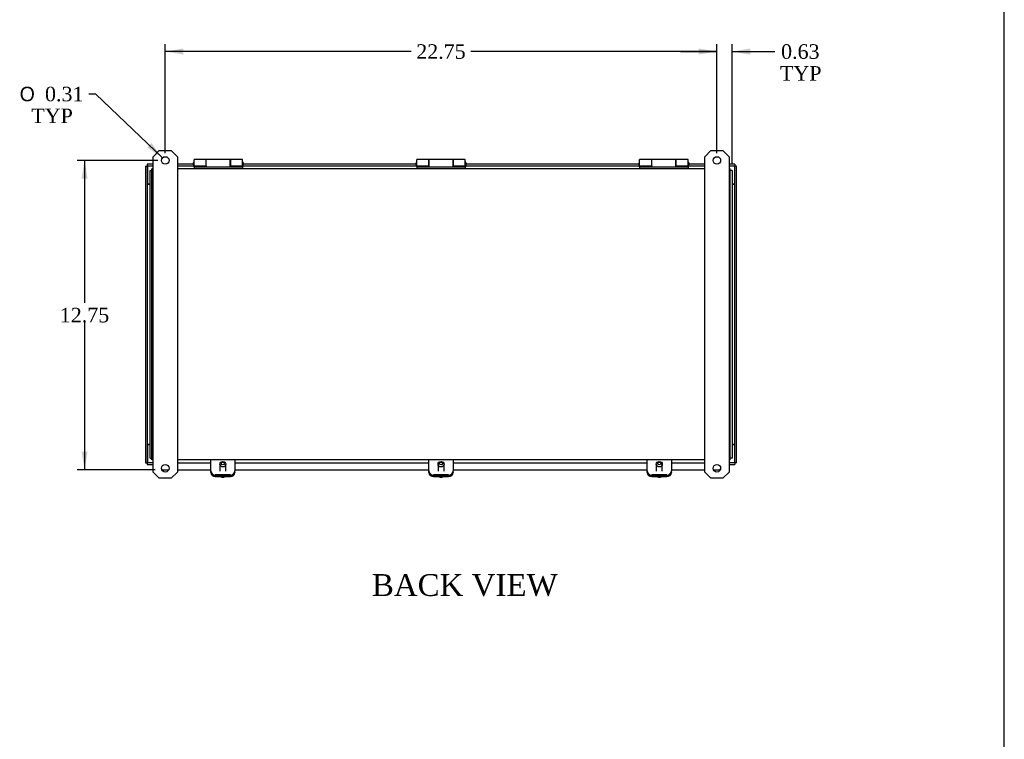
# Model space of a CAD drawing. Header units: inches. Extents: x 1 to 150, y -1 to 99.
# Tile 7 of 8: x 109 to 150, y 29 to 59. Entities that reach past the tile are written whole.
import ezdxf
from ezdxf.enums import TextEntityAlignment as Align

# ---------------------------------------------------------------- set-up
doc = ezdxf.new("R2010")
doc.units = ezdxf.units.IN
doc.header["$MEASUREMENT"] = 0
for name, color, linetype in [('COM40176', 7, 'Continuous'), ('COM40615', 7, 'Continuous'), ('COM48966-6', 7, 'Continuous'), ('COM49008-2', 7, 'Continuous'), ('COM52631', 7, 'Continuous'), ('COM71406-4', 7, 'Continuous'), ('Default', 7, 'Continuous'), ('GSK11095', 7, 'Continuous'), ('HNG11000', 7, 'Continuous'), ('SCS19419', 7, 'Continuous')]:
    doc.layers.add(name, color=color, linetype=linetype)
doc.styles.add('SEACAD_Solid_Edge_ANSI1_Symbols', font='txt')
doc.styles.add('SEACAD_Times_New_Roman', font='times.ttf')
doc.dimstyles.new('HAMMOND_(STH_-_120x80)', dxfattribs={"dimtxt": 0.6, "dimasz": 0.75, "dimexe": 0.3, "dimexo": 0.3, "dimgap": 0.15, "dimtad": 0, "dimtih": 1, "dimtoh": 1, "dimzin": 0, "dimdsep": 46, "dimtxsty": 'SEACAD_Times_New_Roman', "dimblk1": '_SE_FILLED', "dimblk2": '_SE_FILLED', "dimsah": 1, "dimcen": 0.3, "dimadec": 0, "dimazin": 0, "dimtfac": 0.8, "dimtofl": 0, "dimtmove": 0, "dimatfit": 3, "dimfxl": 1, "dimtolj": 1, "dimtzin": 0, "dimarcsym": 0})

# ---------------------------------------------------------------- blocks, each defined once
blk = doc.blocks.new('SE4')
at = {"layer": 'COM40176', "color": 7, "linetype": 'Continuous'}
for p, q in [((116.935, 39.931), (116.935, 39.955)), ((117.935, 39.955), (117.935, 39.931)), ((125.935, 39.931), (125.935, 39.955)), ((126.935, 39.955), (126.935, 39.931)), ((134.935, 39.931), (134.935, 39.955)), ((135.935, 39.955), (135.935, 39.931)), ((117.123, 39.784), (117.747, 39.784)), ((117.123, 39.76), (117.747, 39.76)), ((126.123, 39.784), (126.747, 39.784)), ((126.123, 39.76), (126.747, 39.76)), ((135.123, 39.784), (135.747, 39.784)), ((135.123, 39.76), (135.747, 39.76))]:
    blk.add_line(p, q, dxfattribs=at)
for centre, major_axis, start_param, end_param in [((117.123, 39.955), (-0.188, 0), 0, 1.570796), ((117.123, 39.931), (0.188, 0), 3.141593, 4.712389), ((117.747, 39.955), (-0.188, 0), 1.570796, 3.141593), ((117.747, 39.931), (0.188, 0), 4.712389, 6.283185), ((126.123, 39.955), (-0.188, 0), 0, 1.570796), ((126.123, 39.931), (0.188, 0), 3.141593, 4.712389), ((126.747, 39.955), (-0.188, 0), 1.570796, 3.141593), ((126.747, 39.931), (0.188, 0), 4.712389, 6.283185), ((135.123, 39.955), (-0.188, 0), 0, 1.570796), ((135.123, 39.931), (0.188, 0), 3.141593, 4.712389), ((135.747, 39.955), (-0.188, 0), 1.570796, 3.141593), ((135.747, 39.931), (0.188, 0), 4.712389, 6.283185)]:
    blk.add_ellipse(centre, major_axis=major_axis, ratio=0.906308, start_param=start_param, end_param=end_param, dxfattribs=at)
at = {"layer": 'COM40615', "color": 7, "linetype": 'Continuous'}
for p, q in [((114.81, 53.198), (114.56, 52.948)), ((114.81, 53.198), (115.31, 53.198)), ((115.56, 52.948), (115.31, 53.198)), ((137.56, 53.198), (137.31, 52.948)), ((137.56, 53.198), (138.06, 53.198)), ((138.31, 52.948), (138.06, 53.198)), ((114.56, 39.948), (114.56, 52.948)), ((115.56, 52.948), (115.56, 39.948)), ((137.31, 39.948), (137.31, 52.948)), ((138.31, 52.948), (138.31, 39.948)), ((114.56, 39.948), (114.81, 39.698)), ((115.31, 39.698), (115.56, 39.948)), ((137.31, 39.948), (137.56, 39.698)), ((138.06, 39.698), (138.31, 39.948)), ((115.31, 39.698), (114.81, 39.698)), ((138.06, 39.698), (137.56, 39.698))]:
    blk.add_line(p, q, dxfattribs=at)
for centre in [(115.06, 52.792), (137.81, 52.792), (115.06, 40.104), (137.81, 40.104)]:
    blk.add_circle(centre, 0.156, dxfattribs=at)
at = {"layer": 'COM48966-6', "color": 7, "linetype": 'Continuous'}
for p, q in [((114.507, 52.34), (114.507, 52.448)), ((114.56, 52.448), (114.507, 52.448)), ((137.31, 52.448), (115.56, 52.448)), ((138.363, 52.448), (138.31, 52.448)), ((138.363, 52.34), (138.363, 52.448)), ((114.507, 40.556), (114.507, 52.34)), ((138.363, 40.556), (138.363, 52.34)), ((114.507, 40.448), (114.507, 40.556)), ((114.56, 40.448), (114.507, 40.448)), ((137.31, 40.448), (115.56, 40.448)), ((138.363, 40.448), (138.31, 40.448)), ((138.363, 40.448), (138.363, 40.556))]:
    blk.add_line(p, q, dxfattribs=at)
at = {"layer": 'COM49008-2', "color": 7, "linetype": 'Continuous'}
for p, q in [((114.435, 40.52), (114.435, 52.376)), ((114.435, 52.376), (114.507, 52.376)), ((138.435, 52.376), (138.363, 52.376)), ((138.435, 52.376), (138.435, 40.52)), ((114.435, 40.52), (114.507, 40.52)), ((138.435, 40.52), (138.363, 40.52))]:
    blk.add_line(p, q, dxfattribs=at)
at = {"layer": 'COM52631', "color": 7, "linetype": 'Continuous'}
for p, q in [((116.935, 40.365), (116.935, 40.448)), ((116.935, 39.995), (116.935, 40.365)), ((117.935, 40.448), (117.935, 40.365)), ((117.935, 40.365), (117.935, 39.995)), ((125.935, 40.365), (125.935, 40.448)), ((125.935, 39.995), (125.935, 40.365)), ((126.935, 40.448), (126.935, 40.365)), ((126.935, 40.365), (126.935, 39.995)), ((134.935, 40.365), (134.935, 40.448)), ((134.935, 39.995), (134.935, 40.365)), ((135.935, 40.448), (135.935, 40.365)), ((135.935, 40.365), (135.935, 39.995)), ((116.935, 39.955), (116.935, 39.995)), ((117.747, 39.825), (117.123, 39.825)), ((117.935, 39.955), (117.935, 39.995)), ((125.935, 39.955), (125.935, 39.995)), ((126.747, 39.825), (126.123, 39.825)), ((126.935, 39.955), (126.935, 39.995)), ((134.935, 39.955), (134.935, 39.995)), ((135.747, 39.825), (135.123, 39.825)), ((135.935, 39.955), (135.935, 39.995)), ((117.747, 39.784), (117.123, 39.784)), ((126.747, 39.784), (126.123, 39.784)), ((135.747, 39.784), (135.123, 39.784))]:
    blk.add_line(p, q, dxfattribs=at)
for centre, start_param, end_param in [((117.123, 39.995), 3.141593, 4.712389), ((117.123, 39.955), 3.141593, 4.712389), ((117.747, 39.995), 4.712389, 6.283185), ((117.747, 39.955), 4.712389, 6.283185), ((126.123, 39.995), 3.141593, 4.712389), ((126.123, 39.955), 3.141593, 4.712389), ((126.747, 39.995), 4.712389, 6.283185), ((126.747, 39.955), 4.712389, 6.283185), ((135.123, 39.995), 3.141593, 4.712389), ((135.123, 39.955), 3.141593, 4.712389), ((135.747, 39.995), 4.712389, 6.283185), ((135.747, 39.955), 4.712389, 6.283185)]:
    blk.add_ellipse(centre, major_axis=(0.188, 0), ratio=0.906308, start_param=start_param, end_param=end_param, dxfattribs=at)
at = {"layer": 'COM71406-4', "color": 7, "linetype": 'Continuous'}
for p, q in [((114.248, 52.563), (114.248, 40.332)), ((114.248, 52.563), (114.32, 52.563)), ((114.32, 52.635), (114.32, 52.563)), ((114.56, 52.635), (114.32, 52.635)), ((114.32, 52.563), (114.321, 52.562)), ((114.32, 52.563), (114.32, 40.332)), ((114.32, 52.563), (114.321, 52.563)), ((114.56, 52.563), (114.32, 52.563)), ((116.218, 52.635), (115.56, 52.635)), ((116.218, 52.563), (115.56, 52.563)), ((116.223, 52.635), (116.218, 52.635)), ((116.218, 52.635), (116.218, 52.563)), ((116.218, 52.563), (116.248, 52.563)), ((118.248, 52.563), (118.278, 52.563)), ((118.278, 52.635), (118.273, 52.635)), ((118.278, 52.563), (118.278, 52.635)), ((125.405, 52.635), (118.278, 52.635)), ((125.405, 52.563), (118.278, 52.563)), ((125.41, 52.635), (125.405, 52.635)), ((125.405, 52.635), (125.405, 52.563)), ((125.405, 52.563), (125.435, 52.563)), ((127.435, 52.563), (127.465, 52.563)), ((127.465, 52.635), (127.46, 52.635)), ((127.465, 52.563), (127.465, 52.635)), ((134.593, 52.635), (127.465, 52.635)), ((134.593, 52.563), (127.465, 52.563)), ((134.598, 52.635), (134.593, 52.635)), ((134.593, 52.635), (134.593, 52.563)), ((134.593, 52.563), (134.623, 52.563)), ((136.623, 52.563), (136.653, 52.563)), ((136.653, 52.635), (136.648, 52.635)), ((137.31, 52.635), (136.653, 52.635)), ((136.653, 52.563), (136.653, 52.635)), ((137.31, 52.563), (136.653, 52.563)), ((138.55, 52.635), (138.31, 52.635)), ((138.55, 52.563), (138.31, 52.563)), ((138.55, 52.635), (138.55, 52.563)), ((138.623, 52.563), (138.551, 52.563)), ((138.551, 40.332), (138.551, 52.563)), ((138.623, 40.332), (138.623, 52.563)), ((114.248, 40.332), (114.32, 40.332)), ((114.32, 40.332), (114.321, 40.333)), ((114.32, 40.332), (114.321, 40.333)), ((114.56, 40.332), (114.32, 40.332)), ((114.32, 40.332), (114.32, 40.26)), ((114.32, 40.26), (114.56, 40.26)), ((115.56, 40.332), (116.935, 40.332)), ((117.935, 40.332), (125.935, 40.332)), ((126.935, 40.332), (134.935, 40.332)), ((135.935, 40.332), (137.31, 40.332)), ((138.55, 40.332), (138.31, 40.332)), ((138.31, 40.26), (138.55, 40.26)), ((138.55, 40.332), (138.55, 40.26)), ((138.623, 40.332), (138.551, 40.332)), ((114.95, 40.041), (114.905, 40.085)), ((114.95, 40.041), (115.203, 40.041)), ((115.56, 40.041), (116.935, 40.041)), ((117.935, 40.041), (125.935, 40.041)), ((126.935, 40.041), (134.935, 40.041)), ((135.935, 40.041), (137.31, 40.041)), ((137.667, 40.041), (137.921, 40.041)), ((137.965, 40.085), (137.921, 40.041))]:
    blk.add_line(p, q, dxfattribs=at)
at = {"layer": 'GSK11095', "color": 7, "linetype": 'Continuous'}
for p, q in [((114.321, 52.563), (114.321, 51.813)), ((138.551, 52.563), (138.55, 52.563)), ((138.551, 52.563), (138.551, 52.563)), ((138.551, 52.563), (138.551, 52.563)), ((114.32, 51.813), (114.435, 51.813)), ((114.435, 51.813), (114.321, 51.813)), ((114.321, 51.813), (114.321, 51.813)), ((138.551, 51.813), (138.435, 51.813)), ((138.435, 51.813), (138.551, 51.813)), ((138.551, 51.813), (138.551, 51.813)), ((114.32, 41.082), (114.435, 41.082)), ((114.435, 41.082), (114.321, 41.082)), ((114.321, 41.082), (114.321, 40.332)), ((114.321, 41.082), (114.321, 41.082)), ((138.551, 41.082), (138.435, 41.082)), ((138.435, 41.082), (138.551, 41.082)), ((138.551, 41.082), (138.551, 41.082)), ((138.551, 40.332), (138.55, 40.332)), ((138.551, 40.332), (138.551, 40.332)), ((138.551, 40.332), (138.551, 40.332))]:
    blk.add_line(p, q, dxfattribs=at)
at = {"layer": 'HNG11000', "color": 7, "linetype": 'Continuous'}
for p, q in [((116.248, 52.567), (116.248, 52.826)), ((116.748, 52.826), (116.248, 52.826)), ((116.748, 52.567), (116.748, 52.826)), ((116.753, 52.523), (116.753, 52.826)), ((117.743, 52.826), (116.753, 52.826)), ((117.743, 52.523), (117.743, 52.826)), ((117.748, 52.826), (117.748, 52.567)), ((118.248, 52.826), (117.748, 52.826)), ((118.248, 52.567), (118.248, 52.826)), ((125.435, 52.567), (125.435, 52.826)), ((125.935, 52.826), (125.435, 52.826)), ((125.935, 52.567), (125.935, 52.826)), ((125.94, 52.523), (125.94, 52.826)), ((126.93, 52.826), (125.94, 52.826)), ((126.93, 52.523), (126.93, 52.826)), ((126.935, 52.826), (126.935, 52.567)), ((127.435, 52.826), (126.935, 52.826)), ((127.435, 52.567), (127.435, 52.826)), ((134.623, 52.567), (134.623, 52.826)), ((135.123, 52.826), (134.623, 52.826)), ((135.123, 52.567), (135.123, 52.826)), ((135.128, 52.523), (135.128, 52.826)), ((136.118, 52.826), (135.128, 52.826)), ((136.118, 52.523), (136.118, 52.826)), ((136.123, 52.826), (136.123, 52.567)), ((136.623, 52.826), (136.123, 52.826)), ((136.623, 52.567), (136.623, 52.826)), ((116.223, 52.617), (116.223, 52.697)), ((116.248, 52.567), (116.248, 52.523)), ((116.248, 52.567), (116.748, 52.567)), ((116.248, 52.523), (116.248, 52.448)), ((116.248, 52.523), (118.248, 52.523)), ((116.273, 52.567), (116.753, 52.567)), ((116.753, 52.747), (116.748, 52.747)), ((116.748, 52.567), (116.748, 52.523)), ((116.748, 52.563), (116.753, 52.563)), ((117.748, 52.747), (117.743, 52.747)), ((117.743, 52.567), (118.223, 52.567)), ((117.748, 52.563), (117.743, 52.563)), ((117.748, 52.567), (118.248, 52.567)), ((117.748, 52.523), (117.748, 52.567)), ((118.248, 52.567), (118.248, 52.523)), ((118.248, 52.523), (118.248, 52.448)), ((118.273, 52.697), (118.273, 52.617)), ((125.41, 52.617), (125.41, 52.697)), ((125.435, 52.567), (125.435, 52.523)), ((125.435, 52.567), (125.935, 52.567)), ((125.435, 52.523), (125.435, 52.448)), ((125.435, 52.523), (127.435, 52.523)), ((125.46, 52.567), (125.94, 52.567)), ((125.94, 52.747), (125.935, 52.747)), ((125.935, 52.567), (125.935, 52.523)), ((125.935, 52.563), (125.94, 52.563)), ((126.935, 52.747), (126.93, 52.747)), ((126.93, 52.567), (127.41, 52.567)), ((126.935, 52.563), (126.93, 52.563)), ((126.935, 52.567), (127.435, 52.567)), ((126.935, 52.523), (126.935, 52.567)), ((127.435, 52.567), (127.435, 52.523)), ((127.435, 52.523), (127.435, 52.448)), ((127.46, 52.697), (127.46, 52.617)), ((134.598, 52.617), (134.598, 52.697)), ((134.623, 52.567), (134.623, 52.523)), ((134.623, 52.567), (135.123, 52.567)), ((134.623, 52.523), (134.623, 52.448)), ((134.623, 52.523), (136.623, 52.523)), ((134.648, 52.567), (135.128, 52.567)), ((135.128, 52.747), (135.123, 52.747)), ((135.123, 52.567), (135.123, 52.523)), ((135.123, 52.563), (135.128, 52.563)), ((136.123, 52.747), (136.118, 52.747)), ((136.118, 52.567), (136.598, 52.567)), ((136.123, 52.563), (136.118, 52.563)), ((136.123, 52.567), (136.623, 52.567)), ((136.123, 52.523), (136.123, 52.567)), ((136.623, 52.567), (136.623, 52.523)), ((136.623, 52.523), (136.623, 52.448)), ((136.648, 52.697), (136.648, 52.617))]:
    blk.add_line(p, q, dxfattribs=at)
for centre, start, end in [((116.273, 52.697), 120, 180), ((116.273, 52.617), 180, 240), ((116.273, 52.617), 265.0428, 270), ((118.223, 52.617), 270, 274.9572), ((118.223, 52.697), 0, 60), ((118.223, 52.617), 300, 0), ((125.46, 52.697), 120, 180), ((125.46, 52.617), 180, 240), ((125.46, 52.617), 265.0428, 270), ((127.41, 52.617), 270, 274.9572), ((127.41, 52.697), 0, 60), ((127.41, 52.617), 300, 0), ((134.648, 52.697), 120, 180), ((134.648, 52.617), 180, 240), ((134.648, 52.617), 265.0428, 270), ((136.598, 52.617), 270, 274.9572), ((136.598, 52.697), 0, 60), ((136.598, 52.617), 300, 0)]:
    blk.add_arc(centre, 0.05, start, end, dxfattribs=at)
at = {"layer": 'SCS19419', "color": 7, "linetype": 'Continuous'}
for p, q in [((117.312, 40.27), (117.312, 39.987)), ((117.558, 39.987), (117.558, 40.27)), ((126.312, 40.27), (126.312, 39.987)), ((126.558, 39.987), (126.558, 40.27)), ((135.312, 40.27), (135.312, 39.987)), ((135.558, 39.987), (135.558, 40.27))]:
    blk.add_line(p, q, dxfattribs=at)
for centre, radius, start, end in [((117.425, 39.966), 0.229, 244.5411, 263.3073), ((117.456, 39.808), 0.0719, 272.304, 280.3278), ((117.443, 39.967), 0.231, 275.9641, 295.5905), ((126.425, 39.966), 0.229, 244.5411, 263.3073), ((126.456, 39.808), 0.0719, 272.304, 280.3278), ((126.443, 39.967), 0.231, 275.9641, 295.5905), ((135.425, 39.966), 0.229, 244.5411, 263.3073), ((135.456, 39.808), 0.0719, 272.304, 280.3278), ((135.443, 39.967), 0.231, 275.9641, 295.5905)]:
    blk.add_arc(centre, radius, start, end, dxfattribs=at)
for centre, major_axis in [((117.435, 40.27), (-0.123, 0)), ((117.435, 40.296), (0.063, 0)), ((126.435, 40.27), (0.123, 0)), ((126.435, 40.296), (0.063, 0)), ((135.435, 40.27), (-0.123, 0)), ((135.435, 40.296), (0.063, 0))]:
    blk.add_ellipse(centre, major_axis=major_axis, ratio=0.906308, dxfattribs=at)
for centre, major_axis, start_param, end_param in [((117.435, 39.976), (-0.24, 0), 1.453195, 1.688397), ((117.435, 39.945), (0.231, 0), 4.597797, 4.814448), ((126.435, 39.976), (-0.24, 0), 1.453195, 1.688397), ((126.435, 39.945), (0.231, 0), 4.597797, 4.814448), ((135.435, 39.976), (-0.24, 0), 1.453195, 1.688397), ((135.435, 39.945), (0.231, 0), 4.597797, 4.814448)]:
    blk.add_ellipse(centre, major_axis=major_axis, ratio=0.906308, start_param=start_param, end_param=end_param, dxfattribs=at)
blk = doc.blocks.new('DMBLK404')
at = {"layer": 'Default', "linetype": 'Continuous', "transparency": 16777216}
for points in [[(115.81, 57.408), (115.06, 57.283), (115.81, 57.158)], [(137.06, 57.408), (137.06, 57.158), (137.81, 57.283)]]:
    blk.add_hatch(color=7, dxfattribs=at).paths.add_polyline_path(points)
at = {"layer": 'Default', "color": 7, "linetype": 'Continuous', "transparency": 16777216}
for p, q in [((115.06, 53.092), (115.06, 57.583)), ((125.201, 57.283), (115.06, 57.283)), ((137.81, 57.283), (127.669, 57.283)), ((137.81, 53.092), (137.81, 57.583))]:
    blk.add_line(p, q, dxfattribs=at)
at = {"layer": 'Default', "color": 7, "linetype": 'Continuous', "transparency": 16777216, "style": 'SEACAD_Times_New_Roman'}
blk.add_text('22.75', height=0.6, dxfattribs=at).set_placement((125.411, 57.583), align=Align.TOP_LEFT)
blk = doc.blocks.new('_SE_FILLED')
at = {"color": 0}
blk.add_line((0, 0), (-1, 0), dxfattribs=at)
blk.add_solid([(0, 0), (-1, -0.1665), (-1, 0.1665), (0, 0)], dxfattribs=at)
blk = doc.blocks.new('DMBLK405')
at = {"layer": 'Default', "linetype": 'Continuous', "transparency": 16777216}
for points in [[(137.06, 57.408), (137.06, 57.158), (137.81, 57.283)], [(139.185, 57.408), (138.435, 57.283), (139.185, 57.158)]]:
    blk.add_hatch(color=7, dxfattribs=at).paths.add_polyline_path(points)
at = {"layer": 'Default', "color": 7, "linetype": 'Continuous', "transparency": 16777216}
for p, q in [((136.31, 57.283), (137.81, 57.283)), ((137.81, 53.092), (137.81, 57.583)), ((138.435, 52.676), (138.435, 57.583)), ((138.435, 57.283), (139.905, 57.283)), ((139.905, 57.283), (140.205, 57.283))]:
    blk.add_line(p, q, dxfattribs=at)
at = {"layer": 'Default', "color": 7, "linetype": 'Continuous', "transparency": 16777216, "style": 'SEACAD_Times_New_Roman'}
for s, p in [('0.63', (140.458, 57.583)), ('TYP', (140.415, 56.683))]:
    blk.add_text(s, height=0.6, dxfattribs=at).set_placement(p, align=Align.TOP_LEFT)
blk = doc.blocks.new('DMBLK406')
at = {"layer": 'Default', "linetype": 'Continuous', "transparency": 16777216}
for points in [[(111.608, 52.042), (111.858, 52.042), (111.733, 52.792)], [(111.608, 40.791), (111.733, 40.041), (111.858, 40.791)]]:
    blk.add_hatch(color=7, dxfattribs=at).paths.add_polyline_path(points)
at = {"layer": 'Default', "color": 7, "linetype": 'Continuous', "transparency": 16777216}
for p, q in [((114.76, 52.792), (111.433, 52.792)), ((111.733, 52.792), (111.733, 46.927)), ((111.733, 46.117), (111.733, 40.041)), ((114.65, 40.041), (111.433, 40.041))]:
    blk.add_line(p, q, dxfattribs=at)
at = {"layer": 'Default', "color": 7, "linetype": 'Continuous', "transparency": 16777216, "style": 'SEACAD_Times_New_Roman'}
blk.add_text('12.75', height=0.6, dxfattribs=at).set_placement((110.709, 46.717), align=Align.TOP_LEFT)
blk = doc.blocks.new('DMBLK413')
at = {"layer": 'Default', "linetype": 'Continuous', "transparency": 16777216}
blk.add_hatch(color=7, dxfattribs=at).paths.add_polyline_path([(114.319, 53.329), (114.947, 52.9), (114.492, 53.509)])
at = {"layer": 'Default', "color": 7, "linetype": 'Continuous', "transparency": 16777216}
for p, q in [((112.203, 55.532), (111.903, 55.532)), ((114.947, 52.9), (112.203, 55.532))]:
    blk.add_line(p, q, dxfattribs=at)
for s, style, p in [('O', 'SEACAD_Solid_Edge_ANSI1_Symbols', (109.056, 55.832)), ('0.31', 'SEACAD_Times_New_Roman', (110.1, 55.832)), ('TYP', 'SEACAD_Times_New_Roman', (109.536, 54.932))]:
    blk.add_text(s, height=0.6, dxfattribs=dict(at, style=style)).set_placement(p, align=Align.TOP_LEFT)
blk = doc.blocks.new('BORDER')
at = {"layer": 'Default', "color": 7, "linetype": 'Continuous'}
blk.add_line((0, 0), (0, 27.86), dxfattribs=at)

msp = doc.modelspace()

# ---------------------------------------------------------------- block references
at = {"layer": 'Default', "color": 7, "xscale": 3.56, "yscale": 3.56, "zscale": 3.56}
msp.add_blockref('BORDER', (149.664, 0.311), dxfattribs=at)
at = {"layer": 'Default'}
msp.add_blockref('SE4', (0, 0), dxfattribs=at)

# ---------------------------------------------------------------- texts
at = {"layer": 'Default', "color": 7, "linetype": 'Continuous', "style": 'SEACAD_Times_New_Roman'}
msp.add_text('BACK VIEW', height=0.9, dxfattribs=at).set_placement((123.581, 35.738), align=Align.TOP_LEFT)

# ---------------------------------------------------------------- dimensions: what is measured, and where the dimension line sits
at = {"layer": 'Default', "color": 7, "linetype": 'Continuous'}
dim = msp.add_linear_dim(base=(115.06, 57.283), p1=(137.81, 52.792), p2=(115.06, 52.792), text='\\A1;<>', dimstyle='HAMMOND_(STH_-_120x80)', dxfattribs=at)
dim.commit()
dim.dimension.update_dxf_attribs({"geometry": 'DMBLK404', "text_midpoint": (126.435, 57.283), "dimtype": 160})
dim = msp.add_linear_dim(base=(138.435062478, 57.282584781), p1=(137.810062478, 52.791798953), p2=(138.435062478, 52.375798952), text='\\A1;<>\\PTYP', dimstyle='HAMMOND_(STH_-_120x80)', override={"dimtmove": 1}, dxfattribs=at)
dim.commit()
dim.dimension.update_dxf_attribs({"geometry": 'DMBLK405', "text_midpoint": (140.205132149, 57.282584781), "dimtype": 160})
dim = msp.add_diameter_dim_2p(p1=(115.173, 52.684), p2=(114.947, 52.9), text='\\A1;<>\\PTYP', dimstyle='HAMMOND_(STH_-_120x80)', dxfattribs=at)
dim.commit()
dim.dimension.update_dxf_attribs({"geometry": 'DMBLK413', "text_midpoint": (111.903, 55.532), "dimtype": 163})
dim = msp.add_linear_dim(base=(111.733, 40.041), p1=(115.06, 52.792), p2=(114.95, 40.041), angle=90, text='\\A1;<>', dimstyle='HAMMOND_(STH_-_120x80)', dxfattribs=at)
dim.commit()
dim.dimension.update_dxf_attribs({"geometry": 'DMBLK406', "text_midpoint": (111.733, 46.417), "dimtype": 160})

doc.saveas('drawing.dxf')
